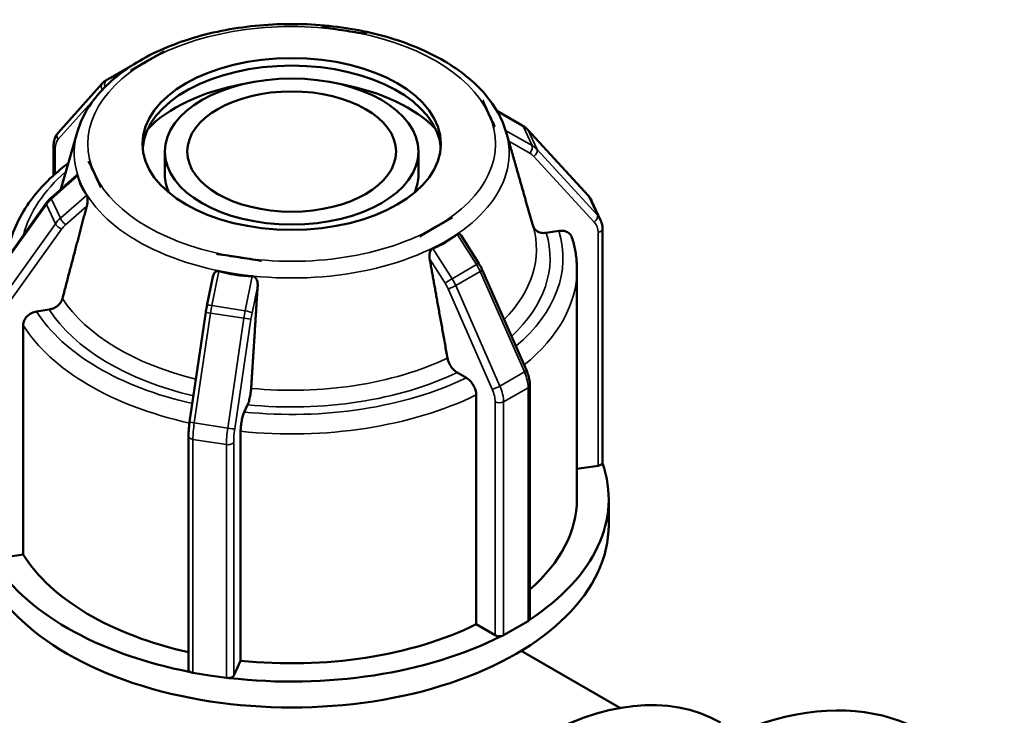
# Model space of a CAD drawing. Header units: millimetres. Extents: x 0 to 900, y -133 to 594.
# Tile 11 of 12: x 626 to 679, y 462 to 499. Entities that reach past the tile are written whole.
import ezdxf

# ---------------------------------------------------------------- set-up
doc = ezdxf.new("R2010")
doc.units = ezdxf.units.MM
doc.layers.add('Visible (ANSI)', color=7, linetype='Continuous', lineweight=50)
doc.layers.add('Visible Narrow (ANSI)', color=7, linetype='Continuous', lineweight=35)

msp = doc.modelspace()

# ---------------------------------------------------------------- linework, layer by layer
at = {"layer": 'Visible (ANSI)'}
for p, q in [((643.286, 498.481), (642.079, 498.667)), ((642.079, 498.665), (642.079, 498.667)), ((644.493, 498.295), (643.286, 498.481)), ((644.495, 498.294), (644.493, 498.295)), ((644.493, 498.295), (644.493, 498.292)), ((633.611, 497.361), (632.727, 496.852)), ((633.607, 497.359), (633.611, 497.361)), ((633.611, 497.361), (633.611, 497.358)), ((630.48, 495.801), (631.795, 496.558)), ((632.727, 496.852), (631.843, 496.343)), ((631.879, 496.6), (631.881, 496.601)), ((631.843, 496.343), (631.84, 496.341)), ((631.843, 496.34), (631.843, 496.343)), ((630.292, 495.647), (627.923, 492.99)), ((651.016, 494.03), (650.693, 494.725)), ((650.693, 494.722), (650.693, 494.725)), ((650.693, 494.725), (650.697, 494.722)), ((651.34, 493.334), (651.016, 494.03)), ((651.464, 494.175), (652.822, 493.395)), ((651.344, 493.332), (651.34, 493.334)), ((651.34, 493.334), (651.34, 493.331)), ((628.949, 493.017), (628.079, 489.976)), ((651.964, 493.017), (651.997, 492.903)), ((653.113, 493.163), (656.349, 489.641)), ((627.685, 492.279), (627.685, 490.716)), ((633.657, 490.765), (633.657, 491.991)), ((647.257, 490.765), (647.257, 491.991)), ((629.569, 491.462), (629.574, 491.466)), ((629.574, 491.466), (629.897, 490.771)), ((627.558, 489.516), (628.931, 490.729)), ((629.897, 490.771), (630.221, 490.076)), ((630.221, 490.076), (630.217, 490.072)), ((630.221, 490.073), (630.221, 490.076)), ((624.059, 484.705), (627.295, 489.225)), ((653.004, 489.384), (653.408, 487.973)), ((656.542, 489.353), (657.023, 488.318)), ((647.303, 487.44), (648.187, 487.949)), ((648.187, 487.949), (649.071, 488.458)), ((649.071, 488.458), (649.074, 488.453)), ((647.306, 487.435), (647.303, 487.44)), ((647.303, 487.44), (647.303, 487.437)), ((649.538, 487.488), (650.496, 485.983)), ((654.782, 487.734), (654.11, 487.63)), ((657.129, 475.32), (657.129, 487.834)), ((636.419, 486.5), (636.42, 486.506)), ((636.42, 486.506), (637.627, 486.319)), ((637.627, 486.319), (638.835, 486.133)), ((638.835, 486.133), (638.834, 486.128)), ((638.835, 486.13), (638.835, 486.133)), ((650.676, 485.646), (653.045, 480.261)), ((655.757, 473.351), (655.757, 485.655)), ((635.91, 483.715), (636.231, 485.279)), ((627.45, 483.516), (626.778, 483.413)), ((634.982, 477.485), (635.849, 483.37)), ((626.051, 482.687), (626.051, 470.383)), ((649.823, 479.857), (649.331, 480.14)), ((653.229, 479.452), (653.229, 466.938)), ((650.355, 466.633), (650.355, 478.937)), ((638.092, 478.406), (637.912, 478.019)), ((637.717, 476.987), (637.717, 464.683)), ((634.921, 464.212), (634.921, 476.726)), ((656.892, 475.142), (655.757, 474.967)), ((657.457, 471.962), (657.457, 473.351)), ((626.051, 470.383), (624.669, 470.17)), ((651.367, 466.05), (650.355, 466.633)), ((652.478, 466.429), (651.82, 466.05)), ((653.135, 466.808), (652.478, 466.429)), ((652.763, 465.207), (658.083, 462.144)), ((637.717, 464.683), (637.347, 463.887)), ((636.057, 463.895), (635.158, 464.034)), ((636.955, 463.757), (636.057, 463.895))]:
    msp.add_line(p, q, dxfattribs=at)
for centre, major_axis in [((640.457, 492.4), (-8, 0)), ((640.457, 491.991), (-6.8, 0)), ((640.457, 491.991), (-5.6, 0))]:
    msp.add_ellipse(centre, major_axis=major_axis, ratio=0.575862, dxfattribs=at)
for centre, major_axis, ratio, start_param, end_param in [((640.457, 491.991), (8, 0), 0.575862, 0.04438, 3.097213), ((640.457, 490.765), (-8.8, 0), 0.575862, 5.018733, 5.782999), ((640.457, 490.765), (-8.8, 0), 0.575862, 3.641779, 4.406045), ((638.586, 498.446), (8.881, 9.063), 0.437739, 2.880688, 3.07586), ((640.457, 490.765), (-6.8, 0), 0.575862, 0, 0.253856), ((640.457, 490.765), (6.8, 0), 0.575862, 6.029329, 6.283185), ((641.826, 497.946), (7.166, -10.651), 0.605789, 6.143267, 6.338439), ((639.955, 497.657), (3.265, 12.119), 0.741247, 3.125759, 3.320931), ((640.457, 473.351), (17, 0), 0.575862, 5.560969, 6.481803), ((656.809, 475.32), (0.32, 0), 0.575862, 4.974188, 6.080378), ((656.809, 475.32), (0.32, 0), 0.575862, 6.080378, 6.283185), ((640.457, 473.351), (15.3, 0), 0.575862, 5.700124, 6.283185), ((640.457, 471.962), (-17, 0), 0.575862, 0, 3.141593), ((640.457, 473.351), (-17, 0), 0.575862, 0.324982, 1.245815), ((640.457, 473.351), (-15.3, 0), 0.575862, 0.34359, 1.200607), ((652.909, 466.938), (0.32, 0), 0.575862, 5.497787, 5.962393), ((652.909, 466.938), (0.32, 0), 0.575862, 5.962393, 6.283185), ((640.457, 473.351), (15.3, 0), 0.575862, 4.53238, 5.415997), ((640.457, 473.351), (17, 0), 0.575862, 4.513772, 5.434605), ((651.594, 466.181), (-0.32, 0), 0.575862, 0.785398, 1.891588), ((651.594, 466.181), (0.32, 0), 0.575862, 5.033181, 5.497787), ((661.896, 439.177), (12.476, 21.665), 0.578093, 0, 3.141593), ((635.241, 464.212), (-0.32, 0), 0.575862, 0, 0.844391), ((653.467, 444.03), (-9.981, -17.332), 0.578093, 3.141593, 6.283185), ((635.241, 464.212), (0.32, 0), 0.575862, 3.985983, 4.45059), ((637.038, 463.935), (0.32, 0), 0.575862, 4.45059, 4.915196), ((637.038, 463.935), (0.32, 0), 0.575862, 4.915196, 6.021386), ((663.593, 438.199), (12.476, 21.665), 0.578093, 6.044605, 7.04247)]:
    msp.add_ellipse(centre, major_axis=major_axis, ratio=ratio, start_param=start_param, end_param=end_param, dxfattribs=at)
for points, knots in [([(651.964, 493.017), (651.758, 493.737), (651.373, 494.421), (650.269, 495.72), (649.521, 496.324), (647.74, 497.372), (646.695, 497.809), (644.438, 498.461), (643.225, 498.676), (640.752, 498.869), (639.493, 498.848), (637.047, 498.572), (635.861, 498.317), (633.672, 497.592), (632.671, 497.121), (630.958, 495.993), (630.246, 495.336), (629.373, 494.106), (629.108, 493.572), (628.949, 493.017)], [0.948742, 0.948742, 0.948742, 0.948742, 1.240723, 1.240723, 1.560556, 1.560556, 1.891392, 1.891392, 2.221275, 2.221275, 2.549707, 2.549707, 2.878291, 2.878291, 3.208517, 3.208517, 3.538839, 3.538839, 3.763647, 3.763647, 3.763647, 3.763647]), ([(632.727, 496.852), (632.999, 497.008), (633.295, 497.179), (633.59, 497.349), (633.599, 497.354), (633.607, 497.359)], [0.5046894, 0.5046894, 0.5046894, 0.5046894, 0.6200196, 0.6200196, 0.6235562, 0.6235562, 0.6235562, 0.6235562]), ([(631.879, 496.6), (631.873, 496.597), (631.868, 496.595), (631.856, 496.59), (631.851, 496.587), (631.839, 496.582), (631.834, 496.579), (631.823, 496.573), (631.817, 496.57), (631.806, 496.565), (631.801, 496.561), (631.795, 496.558)], [2.28184873, 2.28184873, 2.28184873, 2.28184873, 2.29633114, 2.29633114, 2.31081355, 2.31081355, 2.32529596, 2.32529596, 2.33977837, 2.33977837, 2.35426078, 2.35426078, 2.35426078, 2.35426078]), ([(631.84, 496.341), (631.849, 496.346), (631.858, 496.352), (632.16, 496.525), (632.455, 496.695), (632.727, 496.852)], [0.3858226, 0.3858226, 0.3858226, 0.3858226, 0.3893591, 0.3893591, 0.5046894, 0.5046894, 0.5046894, 0.5046894]), ([(630.292, 495.647), (630.302, 495.659), (630.313, 495.671), (630.337, 495.694), (630.348, 495.705), (630.373, 495.726), (630.386, 495.737), (630.412, 495.757), (630.425, 495.766), (630.452, 495.784), (630.466, 495.793), (630.48, 495.801)], [3.7395372, 3.7395372, 3.7395372, 3.7395372, 3.7774147, 3.7774147, 3.8152921, 3.8152921, 3.8531696, 3.8531696, 3.8910471, 3.8910471, 3.9289245, 3.9289245, 3.9289245, 3.9289245]), ([(650.697, 494.722), (650.7, 494.716), (650.703, 494.709), (650.807, 494.477), (650.917, 494.243), (651.016, 494.03)], [0.3858226, 0.3858226, 0.3858226, 0.3858226, 0.3893591, 0.3893591, 0.5046894, 0.5046894, 0.5046894, 0.5046894]), ([(651.016, 494.03), (651.116, 493.816), (651.222, 493.584), (651.337, 493.346), (651.34, 493.339), (651.344, 493.332)], [0.5046894, 0.5046894, 0.5046894, 0.5046894, 0.6200196, 0.6200196, 0.6235562, 0.6235562, 0.6235562, 0.6235562]), ([(653.113, 493.163), (653.096, 493.181), (653.079, 493.199), (653.043, 493.233), (653.024, 493.25), (652.986, 493.282), (652.967, 493.297), (652.927, 493.327), (652.907, 493.342), (652.865, 493.369), (652.843, 493.382), (652.822, 493.395)], [5.3103335, 5.3103335, 5.3103335, 5.3103335, 5.3626934, 5.3626934, 5.4150533, 5.4150533, 5.4674132, 5.4674132, 5.519773, 5.519773, 5.5721329, 5.5721329, 5.5721329, 5.5721329]), ([(627.685, 492.279), (627.685, 492.332), (627.687, 492.384), (627.699, 492.486), (627.707, 492.537), (627.731, 492.636), (627.746, 492.685), (627.784, 492.779), (627.806, 492.824), (627.859, 492.911), (627.889, 492.952), (627.923, 492.99)], [3.1415927, 3.1415927, 3.1415927, 3.1415927, 3.2611816, 3.2611816, 3.3807705, 3.3807705, 3.5003594, 3.5003594, 3.6199483, 3.6199483, 3.7395372, 3.7395372, 3.7395372, 3.7395372]), ([(652.096, 492.554), (652.095, 492.56), (652.093, 492.565), (652.092, 492.571), (652.077, 492.623), (652.059, 492.683), (652.027, 492.798), (652.012, 492.851), (651.997, 492.903)], [0.26184079, 0.26184079, 0.26184079, 0.26184079, 0.26400006, 0.26400006, 0.26400006, 0.28401377, 0.28401377, 0.29998389, 0.29998389, 0.29998389, 0.29998389]), ([(628.477, 491.366), (628.18, 491.144), (627.901, 490.913), (627.247, 490.316), (626.895, 489.938), (626.282, 489.15), (626.02, 488.739), (625.594, 487.891), (625.431, 487.453), (625.263, 486.77), (625.22, 486.53), (625.193, 486.289)], [3.2710656, 3.2710656, 3.2710656, 3.2710656, 3.3649615, 3.3649615, 3.5054689, 3.5054689, 3.6459762, 3.6459762, 3.7864835, 3.7864835, 3.8614164, 3.8614164, 3.8614164, 3.8614164]), ([(629.897, 490.771), (629.798, 490.985), (629.691, 491.219), (629.576, 491.449), (629.573, 491.456), (629.569, 491.462)], [0.5046894, 0.5046894, 0.5046894, 0.5046894, 0.6200196, 0.6200196, 0.6235562, 0.6235562, 0.6235562, 0.6235562]), ([(628.931, 490.729), (628.94, 490.737), (628.951, 490.741), (628.964, 490.732), (628.969, 490.726), (628.977, 490.711), (628.98, 490.702), (628.982, 490.692)], [0.30505309, 0.30505309, 0.30505309, 0.30505309, 0.31542312, 0.31542312, 0.32112095, 0.32112095, 0.32585031, 0.32585031, 0.32585031, 0.32585031]), ([(630.217, 490.072), (630.213, 490.079), (630.21, 490.086), (630.107, 490.326), (629.997, 490.557), (629.897, 490.771)], [0.3858226, 0.3858226, 0.3858226, 0.3858226, 0.3893591, 0.3893591, 0.5046894, 0.5046894, 0.5046894, 0.5046894]), ([(629.463, 489.658), (629.469, 489.65), (629.474, 489.641), (629.485, 489.618), (629.49, 489.602), (629.503, 489.552), (629.508, 489.512), (629.514, 489.408), (629.511, 489.338), (629.495, 489.202), (629.483, 489.136), (629.469, 489.08), (629.467, 489.074), (629.466, 489.068), (629.464, 489.062)], [0.20214982, 0.20214982, 0.20214982, 0.20214982, 0.20687918, 0.20687918, 0.212577, 0.212577, 0.22397265, 0.22397265, 0.24398636, 0.24398636, 0.26400006, 0.26400006, 0.26400006, 0.26615934, 0.26615934, 0.26615934, 0.26615934]), ([(656.542, 489.353), (656.532, 489.374), (656.522, 489.395), (656.5, 489.436), (656.488, 489.456), (656.463, 489.495), (656.45, 489.514), (656.423, 489.552), (656.409, 489.571), (656.38, 489.607), (656.364, 489.624), (656.349, 489.641)], [5.0645186, 5.0645186, 5.0645186, 5.0645186, 5.1136816, 5.1136816, 5.1628445, 5.1628445, 5.2120075, 5.2120075, 5.2611705, 5.2611705, 5.3103335, 5.3103335, 5.3103335, 5.3103335]), ([(627.558, 489.516), (627.538, 489.498), (627.519, 489.481), (627.481, 489.444), (627.462, 489.425), (627.426, 489.387), (627.408, 489.368), (627.374, 489.328), (627.357, 489.308), (627.325, 489.267), (627.31, 489.247), (627.295, 489.225)], [0.7110524, 0.7110524, 0.7110524, 0.7110524, 0.7634123, 0.7634123, 0.8157722, 0.8157722, 0.868132, 0.868132, 0.9204919, 0.9204919, 0.9728518, 0.9728518, 0.9728518, 0.9728518]), ([(648.187, 487.949), (647.915, 487.792), (647.618, 487.624), (647.323, 487.445), (647.315, 487.44), (647.306, 487.435)], [0.5046894, 0.5046894, 0.5046894, 0.5046894, 0.6200196, 0.6200196, 0.6235562, 0.6235562, 0.6235562, 0.6235562]), ([(649.074, 488.453), (649.065, 488.448), (649.056, 488.443), (648.753, 488.277), (648.459, 488.105), (648.187, 487.949)], [0.3858226, 0.3858226, 0.3858226, 0.3858226, 0.3893591, 0.3893591, 0.5046894, 0.5046894, 0.5046894, 0.5046894]), ([(654.11, 487.63), (654.02, 487.616), (653.914, 487.618), (653.748, 487.65), (653.659, 487.687), (653.532, 487.774), (653.472, 487.841), (653.424, 487.931), (653.412, 487.959), (653.403, 487.989)], [0.11128962, 0.11128962, 0.11128962, 0.11128962, 0.13921075, 0.13921075, 0.16707795, 0.16707795, 0.19487148, 0.19487148, 0.20573312, 0.20573312, 0.20573312, 0.20573312]), ([(657.023, 488.318), (657.037, 488.288), (657.05, 488.258), (657.073, 488.195), (657.082, 488.163), (657.099, 488.099), (657.107, 488.066), (657.118, 488.001), (657.122, 487.968), (657.128, 487.901), (657.129, 487.868), (657.129, 487.834)], [1.2186667, 1.2186667, 1.2186667, 1.2186667, 1.2890927, 1.2890927, 1.3595186, 1.3595186, 1.4299445, 1.4299445, 1.5003704, 1.5003704, 1.5707963, 1.5707963, 1.5707963, 1.5707963]), ([(649.338, 487.551), (649.348, 487.559), (649.359, 487.566), (649.382, 487.576), (649.395, 487.579), (649.434, 487.58), (649.458, 487.57), (649.501, 487.539), (649.521, 487.516), (649.538, 487.488)], [0.20214982, 0.20214982, 0.20214982, 0.20214982, 0.20687918, 0.20687918, 0.212577, 0.212577, 0.22397265, 0.22397265, 0.23630464, 0.23630464, 0.23630464, 0.23630464]), ([(655.486, 487.38), (655.478, 487.408), (655.467, 487.435), (655.42, 487.523), (655.36, 487.59), (655.233, 487.677), (655.144, 487.714), (654.978, 487.746), (654.872, 487.748), (654.782, 487.734)], [0.0174925, 0.0174925, 0.0174925, 0.0174925, 0.02773742, 0.02773742, 0.0555224, 0.0555224, 0.08336814, 0.08336814, 0.11126969, 0.11126969, 0.11126969, 0.11126969]), ([(655.757, 485.655), (655.757, 485.772), (655.753, 485.888), (655.739, 486.12), (655.728, 486.235), (655.699, 486.467), (655.681, 486.582), (655.637, 486.812), (655.612, 486.926), (655.555, 487.154), (655.523, 487.268), (655.487, 487.38)], [0.7853982, 0.7853982, 0.7853982, 0.7853982, 0.8213752, 0.8213752, 0.8573522, 0.8573522, 0.8933292, 0.8933292, 0.9293062, 0.9293062, 0.9652832, 0.9652832, 0.9652832, 0.9652832]), ([(637.627, 486.319), (637.256, 486.377), (636.853, 486.441), (636.443, 486.497), (636.431, 486.499), (636.419, 486.5)], [0.5046894, 0.5046894, 0.5046894, 0.5046894, 0.6200196, 0.6200196, 0.6235562, 0.6235562, 0.6235562, 0.6235562]), ([(647.857, 486.224), (647.856, 486.23), (647.855, 486.237), (647.853, 486.243), (647.844, 486.303), (647.84, 486.371), (647.849, 486.508), (647.862, 486.577), (647.902, 486.674), (647.922, 486.71), (647.959, 486.753), (647.973, 486.765), (647.999, 486.783), (648.011, 486.789), (648.023, 486.794)], [0.26184079, 0.26184079, 0.26184079, 0.26184079, 0.26400006, 0.26400006, 0.26400006, 0.28401377, 0.28401377, 0.30402748, 0.30402748, 0.31542312, 0.31542312, 0.32112095, 0.32112095, 0.32585031, 0.32585031, 0.32585031, 0.32585031]), ([(638.834, 486.128), (638.822, 486.13), (638.809, 486.132), (638.403, 486.202), (637.999, 486.262), (637.627, 486.319)], [0.3858226, 0.3858226, 0.3858226, 0.3858226, 0.3893591, 0.3893591, 0.5046894, 0.5046894, 0.5046894, 0.5046894]), ([(650.676, 485.646), (650.666, 485.669), (650.655, 485.692), (650.633, 485.738), (650.622, 485.761), (650.598, 485.806), (650.586, 485.829), (650.562, 485.873), (650.549, 485.896), (650.523, 485.94), (650.509, 485.961), (650.496, 485.983)], [0.5979445, 0.5979445, 0.5979445, 0.5979445, 0.6503044, 0.6503044, 0.7026643, 0.7026643, 0.7550242, 0.7550242, 0.807384, 0.807384, 0.8597439, 0.8597439, 0.8597439, 0.8597439]), ([(636.231, 485.279), (636.238, 485.313), (636.248, 485.347), (636.283, 485.438), (636.315, 485.492), (636.384, 485.553), (636.415, 485.572), (636.467, 485.585), (636.485, 485.586), (636.518, 485.585), (636.534, 485.582), (636.548, 485.578)], [0.27320774, 0.27320774, 0.27320774, 0.27320774, 0.28401377, 0.28401377, 0.30402748, 0.30402748, 0.31542312, 0.31542312, 0.32112095, 0.32112095, 0.32585031, 0.32585031, 0.32585031, 0.32585031]), ([(638.345, 485.301), (638.36, 485.3), (638.376, 485.298), (638.41, 485.289), (638.429, 485.282), (638.48, 485.253), (638.51, 485.225), (638.572, 485.144), (638.598, 485.081), (638.63, 484.95), (638.635, 484.882), (638.633, 484.821), (638.633, 484.814), (638.632, 484.807), (638.632, 484.8)], [0.20214982, 0.20214982, 0.20214982, 0.20214982, 0.20687918, 0.20687918, 0.212577, 0.212577, 0.22397265, 0.22397265, 0.24398636, 0.24398636, 0.26400006, 0.26400006, 0.26400006, 0.26615934, 0.26615934, 0.26615934, 0.26615934]), ([(628.159, 484.101), (628.15, 484.066), (628.137, 484.031), (628.088, 483.924), (628.029, 483.839), (627.902, 483.712), (627.812, 483.648), (627.646, 483.564), (627.54, 483.53), (627.45, 483.516)], [0.23858565, 0.23858565, 0.23858565, 0.23858565, 0.25032923, 0.25032923, 0.27812276, 0.27812276, 0.30598996, 0.30598996, 0.33391109, 0.33391109, 0.33391109, 0.33391109]), ([(635.91, 483.715), (635.905, 483.692), (635.901, 483.67), (635.892, 483.624), (635.888, 483.601), (635.879, 483.555), (635.875, 483.532), (635.867, 483.486), (635.864, 483.463), (635.856, 483.416), (635.853, 483.393), (635.849, 483.37)], [0.7110524, 0.7110524, 0.7110524, 0.7110524, 0.7634123, 0.7634123, 0.8157722, 0.8157722, 0.868132, 0.868132, 0.9204919, 0.9204919, 0.9728518, 0.9728518, 0.9728518, 0.9728518]), ([(626.778, 483.413), (626.688, 483.399), (626.582, 483.365), (626.417, 483.281), (626.327, 483.217), (626.2, 483.09), (626.14, 483.006), (626.072, 482.855), (626.051, 482.763), (626.051, 482.687)], [-0.1112697, -0.1112697, -0.1112697, -0.1112697, -0.0833681, -0.0833681, -0.0555224, -0.0555224, -0.0277374, -0.0277374, 0, 0, 0, 0]), ([(649.331, 480.14), (649.265, 480.178), (649.188, 480.241), (649.066, 480.369), (649.001, 480.457), (648.908, 480.617), (648.864, 480.718), (648.828, 480.838), (648.819, 480.877), (648.812, 480.914)], [0.11128962, 0.11128962, 0.11128962, 0.11128962, 0.13921075, 0.13921075, 0.16707795, 0.16707795, 0.19487148, 0.19487148, 0.20661507, 0.20661507, 0.20661507, 0.20661507]), ([(653.229, 479.452), (653.229, 479.505), (653.226, 479.558), (653.216, 479.666), (653.208, 479.72), (653.187, 479.828), (653.175, 479.883), (653.145, 479.991), (653.128, 480.046), (653.089, 480.154), (653.068, 480.207), (653.045, 480.261)], [0, 0, 0, 0, 0.1195889, 0.1195889, 0.2391778, 0.2391778, 0.3587667, 0.3587667, 0.4783556, 0.4783556, 0.5979445, 0.5979445, 0.5979445, 0.5979445]), ([(650.355, 478.937), (650.355, 479.013), (650.34, 479.111), (650.29, 479.279), (650.246, 479.38), (650.153, 479.54), (650.088, 479.629), (649.966, 479.757), (649.889, 479.819), (649.823, 479.857)], [0, 0, 0, 0, 0.0277374, 0.0277374, 0.0555224, 0.0555224, 0.0833681, 0.0833681, 0.1112697, 0.1112697, 0.1112697, 0.1112697]), ([(638.282, 479.29), (638.28, 479.25), (638.276, 479.21), (638.263, 479.083), (638.247, 478.973), (638.213, 478.792), (638.189, 478.69), (638.145, 478.537), (638.116, 478.458), (638.092, 478.406)], [0.23858565, 0.23858565, 0.23858565, 0.23858565, 0.25032923, 0.25032923, 0.27812277, 0.27812277, 0.30598997, 0.30598997, 0.3339111, 0.3339111, 0.3339111, 0.3339111]), ([(637.912, 478.019), (637.888, 477.967), (637.86, 477.889), (637.815, 477.735), (637.791, 477.633), (637.757, 477.453), (637.741, 477.343), (637.723, 477.164), (637.717, 477.063), (637.717, 476.987)], [-0.1112697, -0.1112697, -0.1112697, -0.1112697, -0.0833681, -0.0833681, -0.0555224, -0.0555224, -0.0277374, -0.0277374, 0, 0, 0, 0]), ([(634.982, 477.485), (634.974, 477.432), (634.967, 477.379), (634.954, 477.273), (634.949, 477.221), (634.939, 477.117), (634.935, 477.066), (634.928, 476.965), (634.926, 476.915), (634.922, 476.819), (634.921, 476.772), (634.921, 476.726)], [0.9728518, 0.9728518, 0.9728518, 0.9728518, 1.0924407, 1.0924407, 1.2120296, 1.2120296, 1.3316185, 1.3316185, 1.4512074, 1.4512074, 1.5707963, 1.5707963, 1.5707963, 1.5707963])]:
    msp.add_open_spline(points, degree=3, knots=knots, dxfattribs=at)
for points in [[(643.286, 498.481), (642.905, 498.54), (642.494, 498.604), (642.079, 498.665)], [(644.493, 498.292), (644.078, 498.36), (643.668, 498.422), (643.286, 498.481)], [(644.495, 498.294), (644.494, 498.293), (644.494, 498.293), (644.493, 498.292)], [(633.611, 497.358), (633.306, 497.186), (633.006, 497.012), (632.727, 496.852)], [(632.727, 496.852), (632.447, 496.691), (632.147, 496.519), (631.843, 496.34)], [(631.843, 496.34), (631.842, 496.34), (631.841, 496.341), (631.84, 496.341)], [(651.016, 494.03), (650.914, 494.249), (650.804, 494.487), (650.693, 494.722)], [(651.34, 493.331), (651.228, 493.575), (651.118, 493.81), (651.016, 494.03)], [(651.344, 493.332), (651.342, 493.332), (651.341, 493.332), (651.34, 493.331)], [(630.221, 490.073), (630.219, 490.072), (630.218, 490.072), (630.217, 490.072)], [(647.306, 487.435), (647.305, 487.436), (647.304, 487.436), (647.303, 487.437)], [(638.835, 486.13), (638.834, 486.129), (638.834, 486.129), (638.834, 486.128)]]:
    msp.add_open_spline(points, degree=3, dxfattribs=at)
for points, weights in [([(653.004, 489.384), (652.533, 491.03), (652.096, 492.554)], [1.00069200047, 1.00122152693, 1.00027731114]), ([(629.464, 489.062), (628.847, 486.717), (628.159, 484.101)], [1.00027731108, 1.00161282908, 1]), ([(648.812, 480.914), (648.309, 483.714), (647.857, 486.224)], [1, 1.00161282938, 1.00027731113]), ([(638.632, 484.8), (638.467, 482.195), (638.282, 479.29)], [1.00027731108, 1.00161282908, 1])]:
    msp.add_rational_spline(points, weights, degree=2, dxfattribs=at)
at = {"layer": 'Visible Narrow (ANSI)'}
for p, q in [((630.54, 495.831), (631.855, 496.588)), ((631.855, 496.588), (631.874, 496.596)), ((631.175, 496.097), (630.54, 495.831)), ((627.935, 492.647), (630.022, 494.988)), ((651.485, 494.139), (652.864, 493.346)), ((652.864, 493.346), (653.345, 492.312)), ((653.345, 492.312), (651.932, 493.124)), ((653.614, 492.099), (653.133, 493.133)), ((653.133, 493.133), (656.369, 489.612)), ((652.096, 492.554), (653.227, 491.904)), ((627.778, 490.799), (627.778, 492.148)), ((653.442, 491.734), (656.677, 488.212)), ((656.85, 488.577), (653.614, 492.099)), ((627.568, 489.443), (628.982, 490.692)), ((629.463, 489.658), (628.049, 488.409)), ((656.369, 489.612), (656.85, 488.577)), ((624.063, 484.627), (627.299, 489.147)), ((627.299, 489.147), (627.781, 488.112)), ((628.049, 488.409), (627.568, 489.443)), ((628.334, 488.064), (629.464, 489.062)), ((627.781, 488.112), (624.545, 483.592)), ((624.883, 483.306), (628.119, 487.827)), ((649.338, 487.551), (650.373, 485.924)), ((656.892, 487.656), (656.892, 475.142)), ((649.058, 485.167), (648.023, 486.794)), ((647.857, 486.224), (648.684, 484.923)), ((650.373, 485.924), (649.058, 485.167)), ((636.169, 483.733), (636.548, 485.578)), ((638.345, 485.301), (637.966, 483.455)), ((649.255, 484.799), (650.57, 485.556)), ((650.57, 485.556), (652.939, 480.171)), ((638.329, 483.326), (638.632, 484.8)), ((651.624, 479.414), (649.255, 484.799)), ((648.842, 484.629), (651.21, 479.244)), ((637.966, 483.455), (636.169, 483.733)), ((635.23, 477.439), (636.097, 483.323)), ((636.097, 483.323), (637.894, 483.046)), ((637.894, 483.046), (637.027, 477.162)), ((637.404, 477.114), (638.272, 482.998)), ((652.939, 480.171), (651.624, 479.414)), ((651.82, 478.564), (653.135, 479.322)), ((653.135, 479.322), (653.135, 466.808)), ((651.367, 478.564), (651.367, 466.05)), ((651.82, 466.05), (651.82, 478.564)), ((637.027, 477.162), (635.23, 477.439)), ((635.158, 464.034), (635.158, 476.548)), ((635.158, 476.548), (636.955, 476.271)), ((637.347, 463.887), (637.347, 476.401)), ((636.955, 476.271), (636.955, 463.757))]:
    msp.add_line(p, q, dxfattribs=at)
for centre, major_axis, ratio, start_param, end_param in [((640.457, 492.4), (10.932, 0), 0.575862, 1.308997, 2.356194), ((640.457, 492.4), (10.932, 0), 0.575862, 0.261799, 1.308997), ((640.457, 492.4), (-10.932, 0), 0.575862, 5.497787, 6.544985), ((632.594, 495.172), (-0.798, 1.387), 0.578093, 6.210773, 6.283185), ((632.003, 496.305), (-0.124, 0.295), 0.813832, 0, 0.101767), ((630.53, 495.434), (-0.239, 0.213), 0.801381, 0, 1.307387), ((630.688, 495.547), (-0.124, 0.295), 0.813832, 0.101767, 1.554071), ((631.278, 494.414), (-0.798, 1.387), 0.578093, 6.210773, 6.283185), ((640.457, 492.4), (10.932, 0), 0.575862, 5.497787, 6.544985), ((652.662, 493.117), (0.159, 0.277), 0.536147, 5.922099, 6.283185), ((651.855, 492.2), (1.451, 0.675), 0.78969, 0.245815, 0.507614), ((628.162, 492.777), (-0.239, 0.213), 0.801381, 0, 1.311076), ((640.457, 491.925), (-11.663, 0), 0.575862, 6.119842, 9.588122), ((652.877, 492.946), (0.236, 0.217), 0.595064, 6.096336, 6.283185), ((628.005, 492.279), (-0.32, 0), 0.575862, 0, 0.785398), ((628.683, 491.627), (-0.639, 1.109), 0.578093, 0.189387, 0.787332), ((653.144, 492.082), (0.159, 0.277), 0.536147, 4.351302, 5.922099), ((652.337, 491.165), (1.451, 0.675), 0.78969, 0.245815, 0.507614), ((652.42, 490.987), (1.161, 0.54), 0.78969, 0.245815, 0.507614), ((653.359, 491.912), (0.236, 0.217), 0.595064, 4.525539, 6.096336), ((640.457, 486.269), (-14.55, 0), 0.575862, 5.695573, 6.134279), ((640.457, 492.4), (-10.932, 0), 0.575862, 0.261799, 1.308997), ((656.113, 489.425), (0.236, 0.217), 0.595064, 6.096336, 6.283185), ((655.091, 488.678), (1.451, 0.675), 0.78969, 0, 0.245815), ((627.555, 489.039), (-0.26, 0.186), 0.356829, 0, 0.563597), ((628.577, 488.608), (1.451, 0.675), 0.78969, 1.929719, 2.191519), ((627.77, 489.276), (-0.212, 0.24), 0.215504, 0, 0.628872), ((656.595, 488.39), (0.236, 0.217), 0.595064, 4.525539, 6.096336), ((655.573, 487.643), (1.451, 0.675), 0.78969, 0, 0.245815), ((629.058, 487.573), (-1.451, -0.675), 0.78969, 5.071312, 5.333111), ((628.036, 488.005), (0.26, -0.186), 0.356829, 3.70519, 5.275986), ((628.251, 488.242), (0.212, -0.24), 0.215504, 3.770464, 5.341261), ((629.141, 487.395), (1.161, 0.54), 0.78969, 1.929719, 2.191519), ((640.457, 492.4), (-10.932, 0), 0.575862, 1.308997, 2.356194), ((640.457, 486.744), (13.126, 0), 0.575862, 5.762907, 6.446529), ((655.655, 487.465), (1.161, 0.54), 0.78969, 5.931056, 6.529), ((640.457, 486.269), (13.857, 0), 0.575862, 5.72994, 6.454652), ((640.457, 486.269), (14.55, 0), 0.575862, 5.684751, 6.458968), ((656.809, 487.834), (0.32, 0), 0.575862, 4.974188, 6.283185), ((650.226, 485.811), (0.27, 0.172), 0.062181, 0, 0.953032), ((649.635, 485.358), (0.798, -1.387), 0.578093, 1.385276, 1.647076), ((650.383, 485.517), (0.293, 0.129), 0.150512, 5.336966, 6.283185), ((640.457, 485.655), (15.3, 0), 0.575862, 5.664384, 6.283185), ((648.91, 485.054), (-0.27, -0.172), 0.062181, 4.094625, 5.665421), ((648.093, 484.471), (0.639, -1.109), 0.578093, 1.385276, 1.647076), ((649.068, 484.759), (-0.293, -0.129), 0.150512, 0.624577, 2.195374), ((648.32, 484.601), (-0.798, 1.387), 0.578093, 4.526869, 4.788668), ((640.457, 486.744), (-13.126, 0), 0.575862, 0.357176, 1.168824), ((636.223, 483.651), (-0.313, 0.064), 0.222503, 4.931168, 6.283185), ((636.44, 483.322), (0.244, 1.581), 0.211597, 1.341124, 1.602924), ((640.457, 486.269), (-14.55, 0), 0.575862, 0.347816, 1.195807), ((640.457, 486.269), (-13.857, 0), 0.575862, 0.352132, 1.180821), ((636.166, 483.323), (-0.317, 0.047), 0.031395, 0, 1.357481), ((638.236, 483.045), (-0.244, -1.581), 0.211597, 4.482717, 4.744517), ((638.02, 483.373), (0.313, -0.064), 0.222503, 0.218779, 1.789575), ((638.545, 482.997), (0.195, 1.265), 0.211597, 1.341124, 1.602924), ((640.457, 485.655), (-15.3, 0), 0.575862, 0.34359, 1.204319), ((637.962, 483.046), (0.317, -0.047), 0.031395, 4.499074, 6.06987), ((640.457, 486.744), (-13.126, 0), 0.575862, 1.404374, 2.260818), ((640.457, 486.269), (13.857, 0), 0.575862, 4.540922, 5.407454), ((652.752, 480.132), (0.293, 0.129), 0.150512, 5.336966, 6.283185), ((652.004, 479.973), (0.798, -1.387), 0.578093, 0.787332, 1.385276), ((640.457, 486.269), (-14.55, 0), 0.575862, 1.395014, 2.270178), ((651.437, 479.374), (-0.293, -0.129), 0.150512, 0.624577, 2.195374), ((650.462, 479.086), (0.639, -1.109), 0.578093, 0.787332, 1.385276), ((650.689, 479.216), (-0.798, 1.387), 0.578093, 3.928925, 4.526869), ((652.909, 479.452), (0.32, 0), 0.575862, 5.497787, 6.283185), ((640.457, 485.655), (15.3, 0), 0.575862, 4.53238, 5.415997), ((651.594, 478.695), (-0.32, 0), 0.575862, 0.785398, 2.356194), ((635.299, 477.439), (-0.317, 0.047), 0.031395, 0, 1.357481), ((635.573, 477.438), (0.244, 1.581), 0.211597, 1.602924, 2.200868), ((637.369, 477.161), (-0.244, -1.581), 0.211597, 4.744517, 5.342461), ((637.095, 477.161), (0.317, -0.047), 0.031395, 4.499074, 6.06987), ((637.678, 477.113), (0.195, 1.265), 0.211597, 1.602924, 2.200868), ((635.241, 476.726), (-0.32, 0), 0.575862, 0, 1.308997), ((637.038, 476.449), (0.32, 0), 0.575862, 4.45059, 6.021386)]:
    msp.add_ellipse(centre, major_axis=major_axis, ratio=ratio, start_param=start_param, end_param=end_param, dxfattribs=at)

doc.saveas('drawing.dxf')
